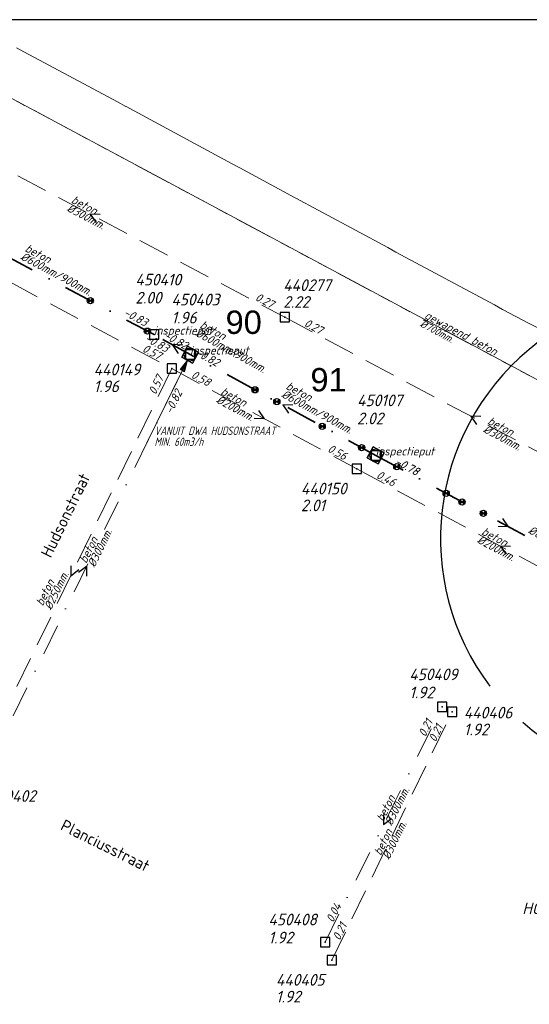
# Model space of a CAD drawing. Header units: metres. Extents: x 152202 to 157341, y 461610 to 468701.
# Tile 166 of 238: x 155898 to 155980, y 463933 to 464092. Entities that reach past the tile are written whole.
import ezdxf
from ezdxf.enums import TextEntityAlignment as Align
from ezdxf.lldxf.tags import DXFTag

# ---------------------------------------------------------------- set-up
doc = ezdxf.new("R2010")
doc.units = ezdxf.units.M
doc.header["$PDMODE"] = 64
doc.header["$PDSIZE"] = 1.5
for name, pattern in [('RI-GWA', [18.45, 6, -1.8, 1.75, -1.8, 1.75, -1.8, 1.75, -1.8]), ('RI-HWA', [7.4, 5, -2.4]), ('RI-VWA', [11, 5, -3, 0, -3])]:
    doc.linetypes.add(name, pattern=pattern)
doc.layers.get('0').update_dxf_attribs({"linetype": 'CONTINUOUS'})
doc.layers.get('DEFPOINTS').update_dxf_attribs({"linetype": 'CONTINUOUS'})
for name, color, linetype, lineweight in [('B-OI-RI-GWA-MATERIAAL-T18', 10, 'CONTINUOUS', 18), ('B-OI-RI-GWA_DIAMETER-T18', 10, 'CONTINUOUS', 18), ('B-OI-RI-GWA_TRANSPORTLEIDING-G', 10, 'RI-GWA', 18), ('B-OI-RI-HWA-BOB-T18', 150, 'CONTINUOUS', 18), ('B-OI-RI-HWA-MATERIAAL-T18', 150, 'CONTINUOUS', 18), ('B-OI-RI-HWA-PUTDEKSELHOOGTE-T25', 150, 'CONTINUOUS', 25), ('B-OI-RI-HWA-PUTNUMMER-T25', 150, 'CONTINUOUS', 25), ('B-OI-RI-HWA_DIAMETER-T18', 150, 'CONTINUOUS', 18), ('B-OI-RI-HWA_RIOOLPUT-S', 150, 'CONTINUOUS', 25), ('B-OI-RI-HWA_TRANSPORTLEIDING-G', 150, 'RI-HWA', 18), ('B-OI-RI-PERSLEIDING-G', 210, 'RI-PERS', 18), ('B-OI-RI-STROOMRICHTING-S', 252, 'CONTINUOUS', 25), ('B-OI-RI-VWA-BOB-T18', 34, 'CONTINUOUS', 18), ('B-OI-RI-VWA-DIAMETER-T18', 34, 'CONTINUOUS', 18), ('B-OI-RI-VWA-MATERIAAL-T18', 34, 'CONTINUOUS', 18), ('B-OI-RI-VWA_PUTDEKSELHOOGTE-T25', 34, 'CONTINUOUS', 25), ('B-OI-RI-VWA_PUTNUMMER-T25', 34, 'CONTINUOUS', 25), ('B-OI-RI-VWA_RIOOLPUT-S', 34, 'CONTINUOUS', 25), ('B-OI-RI-VWA_TRANSPORTLEIDING-G', 34, 'RI-VWA', 18), ('B-RO-OG-TOPOGRAFIE-T18', 2, 'CONTINUOUS', 18), ('B-RO-OG-WATER_KANAAL-GV', 251, 'CONTINUOUS', 18), ('N-OI-RI-BIJZONDERDERHEDEN-T18', 134, 'CONTINUOUS', 18), ('N-OI-RI-STROOMRICHTING-S', 252, 'CONTINUOUS', 25), ('N-OI-RI-T50', 130, 'CONTINUOUS', 50), ('N-OI-RI-VRIJVERVAL_HULPSTUK-S', 210, 'CONTINUOUS', 25), ('N-OI-RI-VWA-BOB-T18', 36, 'CONTINUOUS', 18), ('N-OI-RI-VWA-DIAMETER-HOOGTE-T18', 36, 'CONTINUOUS', 18), ('N-OI-RI-VWA-DIAMETER-T18', 36, 'CONTINUOUS', 18), ('N-OI-RI-VWA-MATERIAAL-T18', 36, 'CONTINUOUS', 18), ('N-OI-RI-VWA_PUTDEKSELHOOGTE-T25', 36, 'CONTINUOUS', 25), ('N-OI-RI-VWA_PUTNUMMER-T25', 36, 'CONTINUOUS', 25), ('N-OI-RI-VWA_RIOOLPUT-S', 36, 'CONTINUOUS', 25), ('N-OI-RI-VWA_TRANSPORTLEIDING-G', 36, 'RI-VWA', 35), ('N-OI-WH-T25', 2, 'CONTINUOUS', 25)]:
    doc.layers.add(name, color=color, linetype=linetype, lineweight=lineweight)
doc.styles.add('ARIAL', font='arial.ttf')
doc.styles.add('NLCS-ISO-M200-T18', font='NLCS-ISO.ttf', dxfattribs={"height": 360})
doc.styles.add('NLCS-ISO-M500-T18_CURSIEF', font='NLCS-ISO.ttf', dxfattribs={"oblique": 15, "height": 0.9})
doc.styles.add('NLCS-ISO-M750-T18_CURSIEF', font='NLCS-ISO.ttf', dxfattribs={"oblique": 15, "height": 1.35})
doc.styles.add('NLCS-ISO-M750-T25_CURSIEF', font='NLCS-ISO.ttf', dxfattribs={"oblique": 15, "height": 1.875})
tags = doc.linetypes.add('RI-PERS', pattern='A,7,-2,["P",Standard,S=1.8,R=0,X=-0.5,Y=-0.9],-2,7,-2,[102,NLCS.SHX,S=1,R=180,X=0,Y=0],-2', length=22).pattern_tags.tags
tags[6] = DXFTag(74, 10)

# ---------------------------------------------------------------- blocks, each defined once
blk = doc.blocks.new('ACMAP_ANN_TEMPLATE_vwa-diam')
at = {"style": 'NLCS-ISO-M750-T18_CURSIEF', "oblique": 15}
blk.add_attdef('vwa-diam', (0.3, -1.3), '', height=1.35, dxfattribs=at)
blk = doc.blocks.new('ACMAP_ANN_TEMPLATE_vwa-diam-hoogte')
at = {"style": 'NLCS-ISO-M750-T18_CURSIEF', "oblique": 15}
blk.add_attdef('vwa-diam-hoogte', (6.5, -1.3), '', height=1.35, dxfattribs=at)
blk = doc.blocks.new('ACMAP_ANN_TEMPLATE_vwa-materiaal')
at = {"style": 'NLCS-ISO-M750-T18_CURSIEF', "oblique": 15}
blk.add_attdef('vwa-mat', (0.3, 0.2), '', height=1.35, dxfattribs=at)
blk = doc.blocks.new('ACMAP_ANN_TEMPLATE_vwa-nap-l')
at = {"style": 'NLCS-ISO-M750-T18_CURSIEF', "oblique": 15}
blk.add_attdef('vwa-nap-l', (3.3, 0.2), '', height=1.35, dxfattribs=at)
blk = doc.blocks.new('ACMAP_ANN_TEMPLATE_vwa-nap-r')
at = {"style": 'NLCS-ISO-M750-T18_CURSIEF', "oblique": 15}
blk.add_attdef('vwa-nap-r', (-5.6, 0.2), '', height=1.35, dxfattribs=at)
blk = doc.blocks.new('ACMAP_ANN_TEMPLATE_type knoop')
at = {"layer": 'DEFPOINTS', "style": 'NLCS-ISO-M750-T18_CURSIEF', "oblique": 15}
blk.add_attdef('type_knoop', (0, 0), '', height=1.35, dxfattribs=at)
blk = doc.blocks.new('ACMAP_ANN_TEMPLATE_vwa-puth')
at = {"style": 'NLCS-ISO-M750-T25_CURSIEF', "oblique": 15}
blk.add_attdef('vwa-puth', (-3, 5), '', height=1.88, dxfattribs=at)
blk = doc.blocks.new('ACMAP_ANN_TEMPLATE_vwa-putnr')
at = {"style": 'NLCS-ISO-M750-T25_CURSIEF', "oblique": 15}
blk.add_attdef('vaw-putnr', (-3, 7.9), '', height=1.88, dxfattribs=at)
blk = doc.blocks.new('ACMAP_ANN_TEMPLATE_hwa-diam')
at = {"style": 'NLCS-ISO-M750-T18_CURSIEF', "oblique": 15}
blk.add_attdef('hwa-diam', (-3.7, -1.3), '', height=1.35, dxfattribs=at)
blk = doc.blocks.new('ACMAP_ANN_TEMPLATE_hwa-materiaal')
at = {"style": 'NLCS-ISO-M750-T18_CURSIEF', "oblique": 15}
blk.add_attdef('hwa-mat', (-3.7, 0.2), '', height=1.35, dxfattribs=at)
blk = doc.blocks.new('ACMAP_ANN_TEMPLATE_hwa-nap-l')
at = {"style": 'NLCS-ISO-M750-T18_CURSIEF', "oblique": 15}
blk.add_attdef('hwa-nap-l', (3.3, 0.2), '', height=1.35, dxfattribs=at)
blk = doc.blocks.new('ACMAP_ANN_TEMPLATE_hwa-nap-r')
at = {"style": 'NLCS-ISO-M750-T18_CURSIEF', "oblique": 15}
blk.add_attdef('hwa-nap-r', (-5.6, 0.2), '', height=1.35, dxfattribs=at)
blk = doc.blocks.new('ACMAP_ANN_TEMPLATE_gwa-diam')
at = {"style": 'NLCS-ISO-M500-T18_CURSIEF', "oblique": 15}
blk.add_attdef('gwa-diam', (-2.2, -1.3), '', height=1.2, dxfattribs=at)
blk = doc.blocks.new('ACMAP_ANN_TEMPLATE_gwa-materiaal')
at = {"style": 'NLCS-ISO-M750-T18_CURSIEF', "oblique": 15}
blk.add_attdef('gwa-mat', (-2.2, 0.2), '', height=1.35, dxfattribs=at)
blk = doc.blocks.new('ACMAP_ANN_TEMPLATE_hwa-puth')
at = {"color": 0, "linetype": 'ByBlock', "style": 'NLCS-ISO-M750-T25_CURSIEF', "oblique": 15}
blk.add_attdef('hwa-puth', (-9, -6.8), '', height=1.88, dxfattribs=at)
blk = doc.blocks.new('ACMAP_ANN_TEMPLATE_hwa-putnr')
at = {"color": 0, "linetype": 'ByBlock', "style": 'NLCS-ISO-M750-T25_CURSIEF', "oblique": 15}
blk.add_attdef('hwa-putnr', (-9, -4.1), '', height=1.88, dxfattribs=at)
blk = doc.blocks.new('SRI-HULP')
h = blk.add_hatch(color=256)
h.dxf.hatch_style = 1
h.paths.add_polyline_path([(-0.71, 0.71, 0.198912), (-1, 0, 0.198912), (-0.71, -0.71), (0, 0)])
h = blk.add_hatch(color=256)
h.dxf.hatch_style = 1
h.paths.add_polyline_path([(1, 0, 0.198912), (0.71, 0.71), (0, 0), (0.71, -0.71, 0.198912)])
for p, q in [((-0.71, 0.71), (0.71, -0.71)), ((-0.71, -0.71), (0.71, 0.71))]:
    blk.add_line(p, q)
blk.add_circle((0, 0), 1)
blk = doc.blocks.new('B-SRI-PUT_VWA-SO')
at = {"flags": 128}
blk.add_lwpolyline([(-2, 2), (2, 2), (2, -2), (-2, -2)], close=True, dxfattribs=at)
at = {"lineweight": -3, "flags": 128}
blk.add_lwpolyline([(2, -2), (2, 2), (-2, 2), (-2, -2)], close=True, dxfattribs=at)
at = {"lineweight": -3}
blk.add_circle((0, 0), 2, dxfattribs=at)

msp = doc.modelspace()

# ---------------------------------------------------------------- linework, layer by layer
at = {"layer": 'B-OI-RI-GWA_TRANSPORTLEIDING-G'}
msp.add_line((155883.7, 464085.6), (156045.1, 463999.2), dxfattribs=at)
at = {"layer": 'B-OI-RI-HWA_RIOOLPUT-S'}
for p in [(155940.2, 464043.7), (155922.05, 464035.44), (155951.81, 464019.33), (155967.1, 463980.3), (155947.8, 463940.4)]:
    msp.add_point(p, dxfattribs=at)
at = {"layer": 'B-OI-RI-HWA_TRANSPORTLEIDING-G'}
for p, q in [((155877.7, 464076.8), (155940.2, 464043.7)), ((155869.92, 464063.32), (155922.05, 464035.44)), ((155940.2, 464043.7), (156000.04, 464011.9)), ((155922.05, 464035.44), (155889.6, 463968.9)), ((155922.05, 464035.44), (155951.81, 464019.33)), ((155951.81, 464019.33), (155997.96, 463994.54)), ((155947.8, 463940.4), (155967.1, 463980.3))]:
    msp.add_line(p, q, dxfattribs=at)
at = {"layer": 'B-OI-RI-PERSLEIDING-G'}
msp.add_line((155883.7, 464085.6), (156045.1, 463999.2), dxfattribs=at)
at = {"layer": 'B-OI-RI-STROOMRICHTING-S'}
for points in [[(155910.56, 464060.21), (155908.95, 464060.25), (155909.89, 464058.94)], [(155923.84, 464039.23), (155922.1, 464039.3), (155923.09, 464037.86)], [(155936.01, 464028.7), (155936.93, 464027.39), (155935.32, 464027.44)], [(155971.73, 464027.76), (155970.12, 464027.8), (155971.05, 464026.49)], [(155976.49, 464006.89), (155974.89, 464006.93), (155975.81, 464005.62)], [(155905.81, 464003.78), (155905.83, 464002.17), (155907.1, 464003.15)], [(155907.07, 464002.72), (155908.35, 464003.7), (155908.36, 464002.09)], [(155956.1, 463963.81), (155956.1, 463962.2), (155957.39, 463963.17)]]:
    msp.add_lwpolyline(points, dxfattribs=at)
at = {"layer": 'B-OI-RI-VWA_RIOOLPUT-S'}
for p in [(155919.2, 464040.9), (155925, 464037.7), (155965.5, 463981.1), (155946.7, 463943.3)]:
    msp.add_point(p, dxfattribs=at)
at = {"layer": 'B-OI-RI-VWA_TRANSPORTLEIDING-G'}
for p, q in [((155925, 464037.7), (155919.2, 464040.9)), ((155891.7, 463969.7), (155925, 464037.7)), ((155946.7, 463943.3), (155965.5, 463981.1))]:
    msp.add_line(p, q, dxfattribs=at)
at = {"layer": 'B-RO-OG-WATER_KANAAL-GV'}
msp.add_lwpolyline([(155897.082, 464086.979), (155898.401, 464086.273), (155913.322, 464078.291), (155914.65, 464077.581), (155914.741, 464077.532), (155931.657, 464068.402), (155932.971, 464067.693), (155941.186, 464063.259), (155956.773, 464054.886), (155958.095, 464054.176), (155973.915, 464045.678), (155975.236, 464044.968), (155979.482, 464042.687), (155990.556, 464037.207), (155991.935, 464036.525), (156000, 464032.535), (156011.278, 464026.845), (156012.653, 464026.152)], dxfattribs=at)
at = {"layer": 'DEFPOINTS', "flags": 128}
msp.add_lwpolyline([(156168.936, 464091.505), (156055.461, 464091.505), (155897.961, 464091.505), (155751.898, 464091.505), (155752.365, 463720.774), (155754.868, 463720.773), (156066.337, 463721.633), (156066.337, 463491.501), (156221.48, 463491.501), (156221.48, 463568.71), (156362.961, 463568.71), (156362.961, 463869.287), (156168.936, 463869.897)], close=True, dxfattribs=at)
at = {"layer": 'DEFPOINTS', "color": 2, "linetype": 'Continuous'}
msp.add_arc((156004.758, 464008.144), 39.509, 228.34152, 216.90879, dxfattribs=at)
at = {"layer": 'N-OI-RI-BIJZONDERDERHEDEN-T18', "flags": 128}
msp.add_lwpolyline([(155924.56, 464036.802), (155923.392, 464035.286), (155924.079, 464034.95), (155924.56, 464036.802), (155923.965, 464035.006), (155923.85, 464035.062), (155924.56, 464036.802), (155923.621, 464035.174), (155923.507, 464035.23), (155924.56, 464036.802), (155918.047, 464023.503)], dxfattribs=at)
at = {"layer": 'N-OI-RI-STROOMRICHTING-S'}
for points in [[(155941.53, 464029.55), (155939.92, 464029.6), (155940.84, 464028.28)], [(155941.53, 464029.55), (155939.92, 464029.6), (155940.84, 464028.28)], [(155975.2, 464011.36), (155976.13, 464010.05), (155974.52, 464010.09)], [(155975.2, 464011.36), (155976.13, 464010.05), (155974.52, 464010.09)]]:
    msp.add_lwpolyline(points, dxfattribs=at)
at = {"layer": 'N-OI-RI-VWA_RIOOLPUT-S'}
for p in [(155919.2, 464040.9), (155925, 464037.7), (155954.84, 464021.5)]:
    msp.add_point(p, dxfattribs=at)
at = {"layer": 'N-OI-RI-VWA_TRANSPORTLEIDING-G'}
for p, q in [((155919.2, 464040.9), (155872.56, 464065.75)), ((155925, 464037.7), (155919.2, 464040.9)), ((155954.84, 464021.5), (155925, 464037.7)), ((155954.84, 464021.5), (155997.42, 463998.59))]:
    msp.add_line(p, q, dxfattribs=at)

# ---------------------------------------------------------------- block references
at = {"layer": 'B-OI-RI-GWA-MATERIAAL-T18', "transparency": 33554623}
ref = msp.add_blockref('ACMAP_ANN_TEMPLATE_gwa-materiaal', (155964.4, 464042.4), dxfattribs=dict(at, rotation=331.8391448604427))
ref.add_attrib('gwa-mat', 'gewapend beton', (155962.555, 464043.615), dxfattribs={"layer": '0', "color": 0, "linetype": 'ByBlock', "height": 1.35, "rotation": 331.83914, "style": 'NLCS-ISO-M750-T18_CURSIEF', "oblique": 15})
at = {"layer": 'B-OI-RI-GWA_DIAMETER-T18', "transparency": 33554623}
ref = msp.add_blockref('ACMAP_ANN_TEMPLATE_gwa-diam', (155964.4, 464042.4), dxfattribs=dict(at, rotation=331.8391448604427))
ref.add_attrib('gwa-diam', '%%c700mm.', (155961.847, 464042.292), dxfattribs={"layer": '0', "color": 0, "linetype": 'ByBlock', "height": 1.2, "rotation": 331.83914, "style": 'NLCS-ISO-M500-T18_CURSIEF', "oblique": 15})
at = {"layer": 'B-OI-RI-HWA-BOB-T18'}
ref = msp.add_blockref('ACMAP_ANN_TEMPLATE_hwa-nap-r', (155940.2, 464043.7), dxfattribs=dict(at, rotation=332.0943055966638))
ref.add_attrib('hwa-nap-r', '0.27', (155935.345, 464046.498), dxfattribs={"layer": '0', "color": 0, "linetype": 'ByBlock', "height": 1.35, "rotation": 332.09431, "style": 'NLCS-ISO-M750-T18_CURSIEF', "oblique": 15})
ref = msp.add_blockref('ACMAP_ANN_TEMPLATE_hwa-nap-l', (155940.2, 464043.7), dxfattribs=dict(at, rotation=332.0130587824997))
ref.add_attrib('hwa-nap-l', '0.27', (155943.208, 464042.328), dxfattribs={"layer": '0', "color": 0, "linetype": 'ByBlock', "height": 1.35, "rotation": 332.01306, "style": 'NLCS-ISO-M750-T18_CURSIEF', "oblique": 15})
ref = msp.add_blockref('ACMAP_ANN_TEMPLATE_hwa-nap-r', (155922.05, 464035.44), dxfattribs=dict(at, rotation=331.861379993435))
ref.add_attrib('hwa-nap-r', '0.57', (155917.206, 464038.257), dxfattribs={"layer": '0', "color": 0, "linetype": 'ByBlock', "height": 1.35, "rotation": 331.86138, "style": 'NLCS-ISO-M750-T18_CURSIEF', "oblique": 15})
ref = msp.add_blockref('ACMAP_ANN_TEMPLATE_hwa-nap-l', (155922.05, 464035.44), dxfattribs=dict(at, rotation=331.5719587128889))
ref.add_attrib('hwa-nap-l', '0.58', (155925.047, 464034.045), dxfattribs={"layer": '0', "color": 0, "linetype": 'ByBlock', "height": 1.35, "rotation": 331.57196, "style": 'NLCS-ISO-M750-T18_CURSIEF', "oblique": 15})
ref = msp.add_blockref('ACMAP_ANN_TEMPLATE_hwa-nap-l', (155918.196, 464028.095), dxfattribs=dict(at, rotation=64.00259217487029))
ref.add_attrib('hwa-nap-l', '0.57', (155919.463, 464031.148), dxfattribs={"layer": '0', "color": 0, "linetype": 'ByBlock', "height": 1.35, "rotation": 64.00259, "style": 'NLCS-ISO-M750-T18_CURSIEF', "oblique": 15})
ref = msp.add_blockref('ACMAP_ANN_TEMPLATE_hwa-nap-r', (155951.81, 464019.33), dxfattribs=dict(at, rotation=331.5719587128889))
ref.add_attrib('hwa-nap-r', '0.56', (155946.98, 464022.172), dxfattribs={"layer": '0', "color": 0, "linetype": 'ByBlock', "height": 1.35, "rotation": 331.57196, "style": 'NLCS-ISO-M750-T18_CURSIEF', "oblique": 15})
ref = msp.add_blockref('ACMAP_ANN_TEMPLATE_hwa-nap-l', (155951.81, 464019.33), dxfattribs=dict(at, rotation=331.757022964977))
ref.add_attrib('hwa-nap-l', '0.46', (155954.812, 464017.945), dxfattribs={"layer": '0', "color": 0, "linetype": 'ByBlock', "height": 1.35, "rotation": 331.75702, "style": 'NLCS-ISO-M750-T18_CURSIEF', "oblique": 15})
ref = msp.add_blockref('ACMAP_ANN_TEMPLATE_hwa-nap-r', (155967.1, 463980.3), dxfattribs=dict(at, rotation=64.18651533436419))
ref.add_attrib('hwa-nap-r', '0.21', (155964.481, 463975.346), dxfattribs={"layer": '0', "color": 0, "linetype": 'ByBlock', "height": 1.35, "rotation": 64.18652, "style": 'NLCS-ISO-M750-T18_CURSIEF', "oblique": 15})
ref = msp.add_blockref('ACMAP_ANN_TEMPLATE_hwa-nap-l', (155947.8, 463940.4), dxfattribs=dict(at, rotation=64.18651533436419))
ref.add_attrib('hwa-nap-l', '0.21', (155949.057, 463943.458), dxfattribs={"layer": '0', "color": 0, "linetype": 'ByBlock', "height": 1.35, "rotation": 64.18652, "style": 'NLCS-ISO-M750-T18_CURSIEF', "oblique": 15})
at = {"layer": 'B-OI-RI-HWA-MATERIAAL-T18'}
ref = msp.add_blockref('ACMAP_ANN_TEMPLATE_hwa-materiaal', (155908.95, 464060.25), dxfattribs=dict(at, rotation=332.0943055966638))
ref.add_attrib('hwa-mat', 'beton', (155905.774, 464062.158), dxfattribs={"layer": '0', "color": 0, "linetype": 'ByBlock', "height": 1.35, "rotation": 332.09431, "style": 'NLCS-ISO-M750-T18_CURSIEF', "oblique": 15})
ref = msp.add_blockref('ACMAP_ANN_TEMPLATE_hwa-materiaal', (155932.949, 464029.434), dxfattribs=dict(at, rotation=331.5719587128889))
ref.add_attrib('hwa-mat', 'beton', (155929.79, 464031.371), dxfattribs={"layer": '0', "color": 0, "linetype": 'ByBlock', "height": 1.35, "rotation": 331.57196, "style": 'NLCS-ISO-M750-T18_CURSIEF', "oblique": 15})
ref = msp.add_blockref('ACMAP_ANN_TEMPLATE_hwa-materiaal', (155975.874, 464024.717), dxfattribs=dict(at, rotation=332.0130587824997))
ref.add_attrib('hwa-mat', 'beton', (155972.7, 464026.63), dxfattribs={"layer": '0', "color": 0, "linetype": 'ByBlock', "height": 1.35, "rotation": 332.01306, "style": 'NLCS-ISO-M750-T18_CURSIEF', "oblique": 15})
ref = msp.add_blockref('ACMAP_ANN_TEMPLATE_hwa-materiaal', (155974.885, 464006.935), dxfattribs=dict(at, rotation=331.757022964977))
ref.add_attrib('hwa-mat', 'beton', (155971.72, 464008.862), dxfattribs={"layer": '0', "color": 0, "linetype": 'ByBlock', "height": 1.35, "rotation": 331.75702, "style": 'NLCS-ISO-M750-T18_CURSIEF', "oblique": 15})
ref = msp.add_blockref('ACMAP_ANN_TEMPLATE_hwa-materiaal', (155903.119, 464000.445), dxfattribs=dict(at, rotation=64.00259217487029))
ref.add_attrib('hwa-mat', 'beton', (155901.317, 463997.207), dxfattribs={"layer": '0', "color": 0, "linetype": 'ByBlock', "height": 1.35, "rotation": 64.00259, "style": 'NLCS-ISO-M750-T18_CURSIEF', "oblique": 15})
ref = msp.add_blockref('ACMAP_ANN_TEMPLATE_hwa-materiaal', (155957.45, 463960.35), dxfattribs=dict(at, rotation=64.18651533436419))
ref.add_attrib('hwa-mat', 'beton', (155955.659, 463957.106), dxfattribs={"layer": '0', "color": 0, "linetype": 'ByBlock', "height": 1.35, "rotation": 64.18652, "style": 'NLCS-ISO-M750-T18_CURSIEF', "oblique": 15})
at = {"layer": 'B-OI-RI-HWA-PUTDEKSELHOOGTE-T25'}
for p, values in [((155948.964, 464052.013), {'hwa-puth': '2.22'}), ((155918.496, 464038.458), {'hwa-puth': '1.96'}), ((155951.81, 464019.33), {'hwa-puth': '2.01'}), ((155977.995, 463983.33), {'hwa-puth': '1.92'}), ((155947.8, 463940.4), {'hwa-puth': '1.92'})]:
    msp.add_blockref('ACMAP_ANN_TEMPLATE_hwa-puth', p, dxfattribs=at).add_auto_attribs(values)
at = {"layer": 'B-OI-RI-HWA-PUTNUMMER-T25'}
for p, values in [((155948.964, 464052.013), {'hwa-putnr': '440277'}), ((155918.496, 464038.458), {'hwa-putnr': '440149'}), ((155951.81, 464019.33), {'hwa-putnr': '440150'}), ((155977.995, 463983.33), {'hwa-putnr': '440406'}), ((155947.8, 463940.4), {'hwa-putnr': '440405'})]:
    msp.add_blockref('ACMAP_ANN_TEMPLATE_hwa-putnr', p, dxfattribs=at).add_auto_attribs(values)
at = {"layer": 'B-OI-RI-HWA_DIAMETER-T18'}
ref = msp.add_blockref('ACMAP_ANN_TEMPLATE_hwa-diam', (155908.95, 464060.25), dxfattribs=dict(at, rotation=332.0943055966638))
ref.add_attrib('hwa-diam', '%%c300mm.', (155905.072, 464060.833), dxfattribs={"layer": '0', "color": 0, "linetype": 'ByBlock', "height": 1.35, "rotation": 332.09431, "style": 'NLCS-ISO-M750-T18_CURSIEF', "oblique": 15})
ref = msp.add_blockref('ACMAP_ANN_TEMPLATE_hwa-diam', (155932.949, 464029.434), dxfattribs=dict(at, rotation=331.5719587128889))
ref.add_attrib('hwa-diam', '%%c200mm.', (155929.076, 464030.052), dxfattribs={"layer": '0', "color": 0, "linetype": 'ByBlock', "height": 1.35, "rotation": 331.57196, "style": 'NLCS-ISO-M750-T18_CURSIEF', "oblique": 15})
ref = msp.add_blockref('ACMAP_ANN_TEMPLATE_hwa-diam', (155975.874, 464024.717), dxfattribs=dict(at, rotation=332.0130587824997))
ref.add_attrib('hwa-diam', '%%c300mm.', (155971.997, 464025.305), dxfattribs={"layer": '0', "color": 0, "linetype": 'ByBlock', "height": 1.35, "rotation": 332.01306, "style": 'NLCS-ISO-M750-T18_CURSIEF', "oblique": 15})
ref = msp.add_blockref('ACMAP_ANN_TEMPLATE_hwa-diam', (155974.885, 464006.935), dxfattribs=dict(at, rotation=331.757022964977))
ref.add_attrib('hwa-diam', '%%c200mm.', (155971.01, 464007.541), dxfattribs={"layer": '0', "color": 0, "linetype": 'ByBlock', "height": 1.35, "rotation": 331.75702, "style": 'NLCS-ISO-M750-T18_CURSIEF', "oblique": 15})
ref = msp.add_blockref('ACMAP_ANN_TEMPLATE_hwa-diam', (155903.119, 464000.445), dxfattribs=dict(at, rotation=64.00259217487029))
ref.add_attrib('hwa-diam', '%%c250mm.', (155902.665, 463996.55), dxfattribs={"layer": '0', "color": 0, "linetype": 'ByBlock', "height": 1.35, "rotation": 64.00259, "style": 'NLCS-ISO-M750-T18_CURSIEF', "oblique": 15})
ref = msp.add_blockref('ACMAP_ANN_TEMPLATE_hwa-diam', (155957.45, 463960.35), dxfattribs=dict(at, rotation=64.18651533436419))
ref.add_attrib('hwa-diam', '%%c300mm.', (155957.009, 463956.453), dxfattribs={"layer": '0', "color": 0, "linetype": 'ByBlock', "height": 1.35, "rotation": 64.18652, "style": 'NLCS-ISO-M750-T18_CURSIEF', "oblique": 15})
at = {"layer": 'B-OI-RI-VWA-BOB-T18'}
ref = msp.add_blockref('ACMAP_ANN_TEMPLATE_vwa-nap-r', (155924.689, 464032.96), dxfattribs=dict(at, rotation=63.90873655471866))
ref.add_attrib('vwa-nap-r', '-0.82', (155922.046, 464028.019), dxfattribs={"layer": '0', "color": 0, "linetype": 'ByBlock', "height": 1.35, "rotation": 63.90874, "style": 'NLCS-ISO-M750-T18_CURSIEF', "oblique": 15})
ref = msp.add_blockref('ACMAP_ANN_TEMPLATE_vwa-nap-r', (155965.5, 463981.1), dxfattribs=dict(at, rotation=63.5563380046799))
ref.add_attrib('vwa-nap-r', '0.21', (155962.827, 463976.175), dxfattribs={"layer": '0', "color": 0, "linetype": 'ByBlock', "height": 1.35, "rotation": 63.55634, "style": 'NLCS-ISO-M750-T18_CURSIEF', "oblique": 15})
ref = msp.add_blockref('ACMAP_ANN_TEMPLATE_vwa-nap-l', (155946.7, 463943.3), dxfattribs=dict(at, rotation=63.5563380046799))
ref.add_attrib('vwa-nap-l', '0.04', (155947.99, 463946.344), dxfattribs={"layer": '0', "color": 0, "linetype": 'ByBlock', "height": 1.35, "rotation": 63.55634, "style": 'NLCS-ISO-M750-T18_CURSIEF', "oblique": 15})
at = {"layer": 'B-OI-RI-VWA-DIAMETER-T18'}
ref = msp.add_blockref('ACMAP_ANN_TEMPLATE_vwa-diam', (155908.35, 464003.7), dxfattribs=dict(at, rotation=63.90873655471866))
ref.add_attrib('vwa-diam', '%%c300mm.', (155909.649, 464003.398), dxfattribs={"layer": '0', "color": 0, "linetype": 'ByBlock', "height": 1.35, "rotation": 63.90874, "style": 'NLCS-ISO-M750-T18_CURSIEF', "oblique": 15})
ref = msp.add_blockref('ACMAP_ANN_TEMPLATE_vwa-diam', (155956.1, 463962.2), dxfattribs=dict(at, rotation=63.5563380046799))
ref.add_attrib('vwa-diam', '%%c300mm.', (155957.398, 463961.89), dxfattribs={"layer": '0', "color": 0, "linetype": 'ByBlock', "height": 1.35, "rotation": 63.55634, "style": 'NLCS-ISO-M750-T18_CURSIEF', "oblique": 15})
at = {"layer": 'B-OI-RI-VWA-MATERIAAL-T18'}
ref = msp.add_blockref('ACMAP_ANN_TEMPLATE_vwa-materiaal', (155908.35, 464003.7), dxfattribs=dict(at, rotation=63.90873655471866))
ref.add_attrib('vwa-mat', 'beton', (155908.302, 464004.057), dxfattribs={"layer": '0', "color": 0, "linetype": 'ByBlock', "height": 1.35, "rotation": 63.90874, "style": 'NLCS-ISO-M750-T18_CURSIEF', "oblique": 15})
ref = msp.add_blockref('ACMAP_ANN_TEMPLATE_vwa-materiaal', (155956.1, 463962.2), dxfattribs=dict(at, rotation=63.5563380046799))
ref.add_attrib('vwa-mat', 'beton', (155956.055, 463962.558), dxfattribs={"layer": '0', "color": 0, "linetype": 'ByBlock', "height": 1.35, "rotation": 63.55634, "style": 'NLCS-ISO-M750-T18_CURSIEF', "oblique": 15})
at = {"layer": 'B-OI-RI-VWA_PUTDEKSELHOOGTE-T25'}
ref = msp.add_blockref('ACMAP_ANN_TEMPLATE_vwa-puth', (155963.236, 463977.481), dxfattribs=at)
ref.add_attrib('vwa-puth', '1.92', (155960.236, 463982.481), dxfattribs={"layer": '0', "color": 0, "linetype": 'ByBlock', "height": 1.875, "style": 'NLCS-ISO-M750-T25_CURSIEF', "oblique": 15})
ref = msp.add_blockref('ACMAP_ANN_TEMPLATE_vwa-puth', (155940.59, 463938.094), dxfattribs=at)
ref.add_attrib('vwa-puth', '1.92', (155937.59, 463943.094), dxfattribs={"layer": '0', "color": 0, "linetype": 'ByBlock', "height": 1.875, "style": 'NLCS-ISO-M750-T25_CURSIEF', "oblique": 15})
at = {"layer": 'B-OI-RI-VWA_PUTNUMMER-T25'}
ref = msp.add_blockref('ACMAP_ANN_TEMPLATE_vwa-putnr', (155963.236, 463977.481), dxfattribs=at)
ref.add_attrib('vaw-putnr', '450409', (155960.236, 463985.381), dxfattribs={"layer": '0', "color": 0, "linetype": 'ByBlock', "height": 1.875, "style": 'NLCS-ISO-M750-T25_CURSIEF', "oblique": 15})
ref = msp.add_blockref('ACMAP_ANN_TEMPLATE_vwa-putnr', (155895.529, 463957.942), dxfattribs=at)
ref.add_attrib('vaw-putnr', '450402', (155892.529, 463965.842), dxfattribs={"layer": '0', "color": 0, "linetype": 'ByBlock', "height": 1.875, "style": 'NLCS-ISO-M750-T25_CURSIEF', "oblique": 15})
ref = msp.add_blockref('ACMAP_ANN_TEMPLATE_vwa-putnr', (155940.59, 463938.094), dxfattribs=at)
ref.add_attrib('vaw-putnr', '450408', (155937.59, 463945.994), dxfattribs={"layer": '0', "color": 0, "linetype": 'ByBlock', "height": 1.875, "style": 'NLCS-ISO-M750-T25_CURSIEF', "oblique": 15})
at = {"layer": 'DEFPOINTS'}
for p in [(155919.2, 464040.9), (155925, 464037.7), (155954.84, 464021.5)]:
    msp.add_blockref('ACMAP_ANN_TEMPLATE_type knoop', p, dxfattribs=at).add_auto_attribs({'type_knoop': 'inspectieput'})
at = {"layer": 'N-OI-RI-VRIJVERVAL_HULPSTUK-S', "xscale": 0.5, "yscale": 0.5, "zscale": 0.5}
for p in [(155908.969, 464046.344), (155918.141, 464041.469), (155935.422, 464032.031), (155938.938, 464030.125), (155946.234, 464026.188), (155952.562, 464022.75), (155958.234, 464019.688), (155966.156, 464015.406), (155968.719, 464014.031), (155972.141, 464012.188)]:
    msp.add_blockref('SRI-HULP', p, dxfattribs=at)
at = {"layer": 'N-OI-RI-VWA-BOB-T18'}
for name, p, rotation, values in [('ACMAP_ANN_TEMPLATE_vwa-nap-l', (155911.188, 464045.434), 331.9511099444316, {'vwa-nap-l': '-0.83'}), ('ACMAP_ANN_TEMPLATE_vwa-nap-r', (155930.564, 464034.767), 331.5026664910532, {'vwa-nap-r': '-0.82'}), ('ACMAP_ANN_TEMPLATE_vwa-nap-l', (155954.84, 464021.5), 331.5026664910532, {'vwa-nap-l': '-0.78'}), ('ACMAP_ANN_TEMPLATE_vwa-nap-l', (155954.84, 464021.5), 331.717703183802, {'vwa-nap-l': '-0.78'})]:
    msp.add_blockref(name, p, dxfattribs=dict(at, rotation=rotation)).add_auto_attribs(values)
at = {"layer": 'N-OI-RI-VWA-BOB-T18', "transparency": 33554623}
ref = msp.add_blockref('ACMAP_ANN_TEMPLATE_vwa-nap-r', (155922.408, 464037.057), dxfattribs=dict(at, rotation=331.1134182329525))
ref.add_attrib('vwa-nap-r', '-0.83', (155917.602, 464039.937), dxfattribs={"layer": '0', "color": 0, "linetype": 'ByBlock', "height": 1.35, "rotation": 331.11342, "style": 'NLCS-ISO-M750-T18_CURSIEF', "oblique": 15})
ref = msp.add_blockref('ACMAP_ANN_TEMPLATE_vwa-nap-l', (155917.688, 464041.813), dxfattribs=dict(at, rotation=331.1134182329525))
ref.add_attrib('vwa-nap-l', '-0.82', (155920.674, 464040.394), dxfattribs={"layer": '0', "color": 0, "linetype": 'ByBlock', "height": 1.35, "rotation": 331.11342, "style": 'NLCS-ISO-M750-T18_CURSIEF', "oblique": 15})
at = {"layer": 'N-OI-RI-VWA-DIAMETER-HOOGTE-T18'}
for p, rotation in [((155897.973, 464054.333), 331.9511099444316), ((155939.92, 464032.223), 331.5026664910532)]:
    msp.add_blockref('ACMAP_ANN_TEMPLATE_vwa-diam-hoogte', p, dxfattribs=dict(at, rotation=rotation)).add_auto_attribs({'vwa-diam-hoogte': '/900mm.'})
at = {"layer": 'N-OI-RI-VWA-DIAMETER-T18'}
for p, rotation in [((155897.973, 464054.333), 331.9511099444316), ((155939.92, 464032.223), 331.5026664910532), ((155979.59, 464010.37), 331.717703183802)]:
    msp.add_blockref('ACMAP_ANN_TEMPLATE_vwa-diam', p, dxfattribs=dict(at, rotation=rotation)).add_auto_attribs({'vwa-diam': '%%c600mm.'})
at = {"layer": 'N-OI-RI-VWA-DIAMETER-T18', "transparency": 33554623}
ref = msp.add_blockref('ACMAP_ANN_TEMPLATE_vwa-diam', (155926.098, 464042.077), dxfattribs=dict(at, rotation=331.1134182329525))
ref.add_attrib('vwa-diam', '%%c600mm.', (155925.733, 464040.794), dxfattribs={"layer": '0', "color": 0, "linetype": 'ByBlock', "height": 1.35, "rotation": 331.11342, "style": 'NLCS-ISO-M750-T18_CURSIEF', "oblique": 15})
ref = msp.add_blockref('ACMAP_ANN_TEMPLATE_vwa-diam-hoogte', (155926.098, 464042.077), dxfattribs=dict(at, rotation=331.1134182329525))
ref.add_attrib('vwa-diam-hoogte', '/900mm.', (155931.161, 464037.799), dxfattribs={"layer": '0', "color": 0, "linetype": 'ByBlock', "height": 1.35, "rotation": 331.11342, "style": 'NLCS-ISO-M750-T18_CURSIEF', "oblique": 15})
at = {"layer": 'N-OI-RI-VWA-MATERIAAL-T18'}
for p, rotation in [((155897.973, 464054.333), 331.9511099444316), ((155939.92, 464032.223), 331.5026664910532)]:
    msp.add_blockref('ACMAP_ANN_TEMPLATE_vwa-materiaal', p, dxfattribs=dict(at, rotation=rotation)).add_auto_attribs({'vwa-mat': 'beton'})
at = {"layer": 'N-OI-RI-VWA-MATERIAAL-T18', "transparency": 33554623}
ref = msp.add_blockref('ACMAP_ANN_TEMPLATE_vwa-materiaal', (155926.098, 464042.077), dxfattribs=dict(at, rotation=331.1134182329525))
ref.add_attrib('vwa-mat', 'beton', (155926.457, 464042.107), dxfattribs={"layer": '0', "color": 0, "linetype": 'ByBlock', "height": 1.35, "rotation": 331.11342, "style": 'NLCS-ISO-M750-T18_CURSIEF', "oblique": 15})
at = {"layer": 'N-OI-RI-VWA_PUTDEKSELHOOGTE-T25'}
for p, values in [((155919.2, 464040.9), {'vwa-puth': '2.00'}), ((155925, 464037.7), {'vwa-puth': '1.96'}), ((155954.84, 464021.5), {'vwa-puth': '2.02'})]:
    msp.add_blockref('ACMAP_ANN_TEMPLATE_vwa-puth', p, dxfattribs=at).add_auto_attribs(values)
at = {"layer": 'N-OI-RI-VWA_PUTDEKSELHOOGTE-T25', "transparency": 33554623}
ref = msp.add_blockref('ACMAP_ANN_TEMPLATE_vwa-puth', (155919.2, 464040.9), dxfattribs=at)
ref.add_attrib('vwa-puth', '2.00', (155916.2, 464045.9), dxfattribs={"layer": '0', "color": 0, "linetype": 'ByBlock', "height": 1.875, "style": 'NLCS-ISO-M750-T25_CURSIEF', "oblique": 15})
ref = msp.add_blockref('ACMAP_ANN_TEMPLATE_vwa-puth', (155925, 464037.7), dxfattribs=at)
ref.add_attrib('vwa-puth', '1.96', (155922, 464042.7), dxfattribs={"layer": '0', "color": 0, "linetype": 'ByBlock', "height": 1.875, "style": 'NLCS-ISO-M750-T25_CURSIEF', "oblique": 15})
at = {"layer": 'N-OI-RI-VWA_PUTNUMMER-T25'}
for p, values in [((155919.2, 464040.9), {'vaw-putnr': '450410'}), ((155925, 464037.7), {'vaw-putnr': '450403'}), ((155954.84, 464021.5), {'vaw-putnr': '450107'})]:
    msp.add_blockref('ACMAP_ANN_TEMPLATE_vwa-putnr', p, dxfattribs=at).add_auto_attribs(values)
at = {"layer": 'N-OI-RI-VWA_PUTNUMMER-T25', "transparency": 33554623}
ref = msp.add_blockref('ACMAP_ANN_TEMPLATE_vwa-putnr', (155919.2, 464040.9), dxfattribs=at)
ref.add_attrib('vaw-putnr', '450410', (155916.2, 464048.8), dxfattribs={"layer": '0', "color": 0, "linetype": 'ByBlock', "height": 1.875, "style": 'NLCS-ISO-M750-T25_CURSIEF', "oblique": 15})
ref = msp.add_blockref('ACMAP_ANN_TEMPLATE_vwa-putnr', (155925, 464037.7), dxfattribs=at)
ref.add_attrib('vaw-putnr', '450403', (155922, 464045.6), dxfattribs={"layer": '0', "color": 0, "linetype": 'ByBlock', "height": 1.875, "style": 'NLCS-ISO-M750-T25_CURSIEF', "oblique": 15})
at = {"layer": 'N-OI-RI-VWA_RIOOLPUT-S', "xscale": -0.5, "yscale": 0.4999999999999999, "zscale": 0.5, "rotation": 241.4840992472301}
for p in [(155925, 464037.7), (155954.84, 464021.5)]:
    msp.add_blockref('B-SRI-PUT_VWA-SO', p, dxfattribs=at)

# ---------------------------------------------------------------- texts
at = {"layer": 'B-RO-OG-TOPOGRAFIE-T18', "style": 'NLCS-ISO-M200-T18'}
for s, rotation, p in [('Hudsonstraat', 64, (155904.948, 464011.889)), ('Planciusstraat', 333.6, (155911.373, 463958.814))]:
    msp.add_text(s, height=1.875, rotation=rotation, dxfattribs=at).set_placement(p, align=Align.MIDDLE)
at = {"layer": 'N-OI-RI-BIJZONDERDERHEDEN-T18', "style": 'NLCS-ISO-M750-T18_CURSIEF', "oblique": 15, "width": 0.8}
for s, p in [('VANUIT DWA HUDSONSTRAAT', (155919.268, 464024.786)), ('MIN. 60m3/h', (155919.268, 464023.027))]:
    msp.add_text(s, height=1.35, dxfattribs=at).set_placement(p)
at = {"layer": 'N-OI-RI-T50', "style": 'ARIAL'}
for s, p in [('90', (155930.703, 464041.014)), ('91', (155944.342, 464031.785))]:
    msp.add_text(s, height=3.75, dxfattribs=at).set_placement(p)
at = {"layer": 'N-OI-WH-T25', "style": 'NLCS-ISO-M500-T18_CURSIEF', "oblique": 15}
msp.add_text('HOOGST GEMETEN GRONDWATERSTAND ca. +0.60', height=1.875, dxfattribs=at).set_placement((156005.797, 463947.228), align=Align.BOTTOM_CENTER)

doc.saveas('drawing.dxf')
